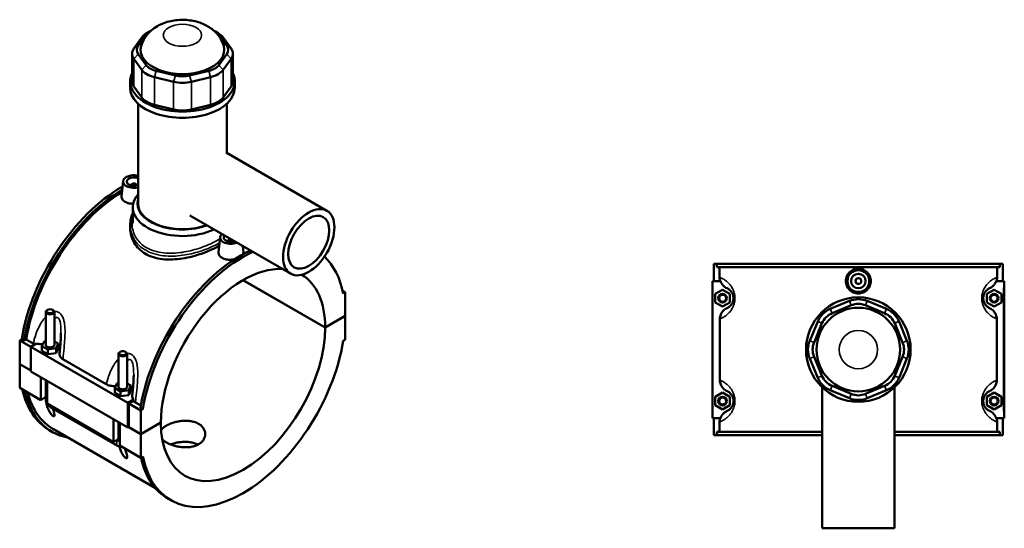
# Model space of a CAD drawing. Header units: millimetres. Extents: x -251 to 971, y -113 to 1173.
# Tile 8 of 8: x -115 to 563, y 823 to 1173. Entities that reach past the tile are written whole.
import ezdxf

# ---------------------------------------------------------------- set-up
doc = ezdxf.new("R2010")
doc.units = ezdxf.units.MM
doc.layers.add('Visible (ANSI)', color=7, linetype='Continuous', lineweight=50)
doc.layers.add('Visible Narrow (ANSI)', color=7, linetype='Continuous', lineweight=35)

msp = doc.modelspace()

# ---------------------------------------------------------------- linework, layer by layer
at = {"layer": 'Visible (ANSI)'}
for p, q in [((-31.1, 1161.08), (-36.57, 1153.46)), ((-33.62, 1155.36), (-28.15, 1162.99)), ((-25.37, 1165.39), (-27.63, 1164.08)), ((19.15, 1165.39), (21.41, 1164.08)), ((21.93, 1162.99), (27.4, 1155.36)), ((30.35, 1153.46), (24.88, 1161.08)), ((-37.79, 1149.92), (-37.79, 1130.86)), ((-36.57, 1146.39), (-31.1, 1138.76)), ((-28.15, 1142.08), (-33.62, 1149.71)), ((27.4, 1149.71), (21.93, 1142.08)), ((24.88, 1138.76), (30.35, 1146.39)), ((31.57, 1149.92), (31.57, 1130.86)), ((-22.44, 1133.76), (-9.23, 1130.6)), ((-8.01, 1134.92), (-21.22, 1138.08)), ((15, 1138.08), (1.79, 1134.92)), ((3.01, 1130.6), (16.22, 1133.76)), ((-39.11, 1126.52), (-39.11, 1130.86)), ((-31.1, 1119.69), (-36.57, 1127.32)), ((30.35, 1127.32), (24.88, 1119.69)), ((32.89, 1126.52), (32.89, 1130.86)), ((-33.71, 1046.79), (-33.71, 1115.57)), ((-9.23, 1111.54), (-22.44, 1114.7)), ((16.22, 1114.7), (3.01, 1111.54)), ((27.49, 1081.59), (27.49, 1115.57)), ((27.05, 1081.84), (96.36, 1041.82)), ((-43.97, 1062.16), (-45.07, 1051.94)), ((-38.49, 1059.45), (-38.49, 1059.25)), ((-34.49, 1059.45), (-34.49, 1059.25)), ((-37.31, 1033.3), (-37.31, 1044.18)), ((2.05, 1038.54), (71.36, 998.52)), ((-39.11, 1031.93), (-39.11, 1029.74)), ((22.78, 1023.62), (21.68, 1013.4)), ((28.27, 1020.71), (28.27, 1020.91)), ((32.27, 1020.71), (32.27, 1020.91)), ((38.4, 1017.55), (38.85, 1013.37)), ((362.77, 1005.23), (362.77, 993.43)), ((362.77, 1005.23), (364.75, 1005.23)), ((364.75, 1005.23), (559.8, 1005.23)), ((364.75, 1002.87), (364.75, 1005.23)), ((559.8, 1005.23), (559.8, 1002.87)), ((559.8, 1005.23), (561.77, 1005.23)), ((561.77, 1005.23), (561.77, 993.43)), ((559.8, 1002.87), (364.75, 1002.87)), ((366.74, 996.01), (366.74, 1002.87)), ((557.8, 996.01), (557.8, 1002.87)), ((95.18, 961.34), (38.57, 994.02)), ((38.64, 994.06), (95.18, 961.43)), ((367.36, 993.43), (361.77, 993.43)), ((361.77, 993.43), (361.77, 899.03)), ((557.19, 993.43), (562.27, 993.43)), ((562.27, 993.43), (562.77, 993.43)), ((562.77, 899.03), (562.77, 993.43)), ((107.18, 986.71), (108.97, 985.68)), ((108.97, 985.68), (107.57, 984.87)), ((108.97, 969.39), (108.97, 985.68)), ((363.77, 984.52), (368.77, 987.41)), ((363.77, 978.75), (363.77, 984.52)), ((368.77, 987.41), (373.77, 984.52)), ((373.77, 984.52), (373.77, 978.75)), ((555.77, 987.41), (550.77, 984.52)), ((550.77, 984.52), (550.77, 978.75)), ((560.77, 984.52), (555.77, 987.41)), ((560.77, 978.75), (560.77, 984.52)), ((368.77, 975.86), (363.77, 978.75)), ((373.77, 978.75), (368.77, 975.86)), ((456.15, 979.7), (442.94, 974.22)), ((444.16, 971.27), (457.37, 976.74)), ((467.17, 976.74), (480.38, 971.27)), ((481.61, 974.22), (468.4, 979.7)), ((550.77, 978.75), (555.77, 975.86)), ((555.77, 975.86), (560.77, 978.75)), ((-97.26, 972.19), (-97.26, 949.5)), ((-95.95, 973.66), (-96.38, 973.41)), ((-92.56, 973.66), (-92.13, 973.41)), ((-91.26, 972.19), (-91.26, 949.5)), ((95.18, 961.43), (108.97, 969.39)), ((108.97, 969.3), (95.18, 961.34)), ((108.9, 969.35), (108.97, 969.3)), ((108.97, 953.02), (108.97, 969.3)), ((366.96, 967.34), (366.96, 925.12)), ((434.28, 965.57), (428.81, 952.36)), ((431.77, 951.13), (437.24, 964.34)), ((487.31, 964.34), (492.78, 951.13)), ((495.74, 952.36), (490.27, 965.57)), ((557.59, 925.12), (557.59, 967.34)), ((-115.19, 952.61), (-113.79, 953.41)), ((-115.19, 952.61), (-107.55, 948.2)), ((-115.19, 936.32), (-115.19, 952.61)), ((-112.12, 952.45), (-113.79, 953.41)), ((-110.71, 953.27), (-112.12, 952.45)), ((-105.85, 950.46), (-110.71, 953.27)), ((-103.6, 950.48), (-107.55, 948.2)), ((-99.83, 948.64), (-98.34, 951.86)), ((-98.34, 951.86), (-97.26, 952.03)), ((-91.26, 951.86), (-88.68, 950.37)), ((-88.68, 950.37), (-90.17, 947.15)), ((-88.68, 947.1), (-88.68, 950.37)), ((107.57, 952.21), (108.97, 953.02)), ((-107.55, 948.2), (-40.8, 909.66)), ((-107.55, 948.2), (-107.55, 931.09)), ((-99.83, 945.38), (-99.83, 948.64)), ((-95.75, 946.28), (-99.83, 948.64)), ((-99.83, 945.38), (-95.75, 943.02)), ((-90.17, 947.15), (-95.75, 946.28)), ((-95.75, 943.02), (-95.75, 946.28)), ((-95.75, 943.02), (-90.17, 943.88)), ((-90.17, 943.88), (-90.17, 947.15)), ((-90.17, 943.88), (-88.68, 947.1)), ((-47.19, 920.6), (-47.19, 943.29)), ((-45.89, 944.76), (-46.31, 944.51)), ((-42.5, 944.76), (-42.07, 944.51)), ((-41.19, 920.6), (-41.19, 943.29)), ((-115.19, 936.32), (-107.55, 931.91)), ((-115.19, 936.24), (-115.12, 936.28)), ((-115.19, 919.95), (-115.19, 936.24)), ((-107.55, 931.83), (-115.19, 936.24)), ((-85.43, 939.66), (-55.58, 922.43)), ((428.81, 940.11), (434.28, 926.9)), ((437.24, 928.12), (431.77, 941.33)), ((492.78, 941.33), (487.31, 928.12)), ((490.27, 926.9), (495.74, 940.11)), ((-107.55, 931.09), (-40.8, 892.55)), ((-100.62, 911.54), (-100.62, 927.09)), ((-97.26, 925.15), (-97.26, 912.76)), ((-96.38, 924.64), (-96.38, 909.09)), ((-49.77, 919.74), (-48.28, 922.96)), ((-48.28, 922.96), (-47.19, 923.13)), ((-41.19, 922.95), (-38.62, 921.46)), ((-115.19, 919.95), (-100.62, 911.54)), ((-49.77, 916.47), (-49.77, 919.74)), ((-45.69, 917.38), (-49.77, 919.74)), ((-49.77, 916.47), (-45.69, 914.11)), ((-40.11, 918.24), (-45.69, 917.38)), ((-45.69, 914.11), (-45.69, 917.38)), ((-38.62, 921.46), (-40.11, 918.24)), ((-40.11, 914.98), (-40.11, 918.24)), ((-40.11, 914.98), (-38.62, 918.2)), ((-38.62, 918.2), (-38.62, 921.46)), ((363.77, 913.72), (368.77, 916.61)), ((368.77, 916.61), (373.77, 913.72)), ((437.27, 920.33), (437.27, 823.23)), ((442.94, 918.24), (456.15, 912.77)), ((457.37, 915.72), (444.16, 921.2)), ((480.38, 921.2), (467.17, 915.72)), ((468.4, 912.77), (481.61, 918.24)), ((487.27, 920.33), (487.27, 823.23)), ((555.77, 916.61), (550.77, 913.72)), ((560.77, 913.72), (555.77, 916.61)), ((-97.81, 913.16), (-100.62, 911.54)), ((-97.26, 913.48), (-97.81, 913.16)), ((-97.81, 913.16), (-97.26, 912.84)), ((-96.38, 909.09), (-50.56, 882.63)), ((-45.69, 914.11), (-40.11, 914.98)), ((-40.8, 909.66), (-36.85, 911.94)), ((-40.8, 892.55), (-40.8, 909.66)), ((-36.98, 911.05), (-40.09, 909.25)), ((-40.09, 909.25), (-31.75, 904.43)), ((-40.09, 909.25), (-40.09, 892.96)), ((-31.77, 907.69), (-35.46, 909.82)), ((363.77, 907.95), (363.77, 913.72)), ((373.77, 913.72), (373.77, 907.95)), ((550.77, 913.72), (550.77, 907.95)), ((560.77, 907.95), (560.77, 913.72)), ((-93.63, 906.49), (-47.81, 880.04)), ((-30.35, 905.24), (-32.02, 906.2)), ((-30.35, 905.24), (-31.75, 904.43)), ((-31.75, 904.43), (-31.75, 888.14)), ((368.77, 905.06), (363.77, 907.95)), ((373.77, 907.95), (368.77, 905.06)), ((550.77, 907.95), (555.77, 905.06)), ((555.77, 905.06), (560.77, 907.95)), ((-50.56, 882.63), (-50.56, 898.19)), ((-47.19, 883.86), (-47.19, 896.25)), ((-46.31, 895.74), (-46.31, 880.18)), ((-31.75, 888.14), (-17.96, 896.11)), ((-17.96, 896.02), (-31.75, 888.06)), ((-18.03, 896.06), (-17.96, 896.02)), ((361.77, 899.03), (367.36, 899.03)), ((362.77, 899.03), (362.77, 887.23)), ((366.74, 889.59), (366.74, 896.46)), ((562.27, 899.03), (557.19, 899.03)), ((557.8, 889.59), (557.8, 896.46)), ((561.77, 899.03), (561.77, 887.23)), ((562.77, 899.03), (562.27, 899.03)), ((-92.94, 889.72), (-94.61, 890.68)), ((-91.96, 891.41), (-21.67, 850.83)), ((-40.09, 892.96), (-40.8, 892.55)), ((-31.75, 888.06), (-40.16, 892.92)), ((-40.09, 892.96), (-31.75, 888.14)), ((437.27, 889.59), (364.75, 889.59)), ((364.75, 887.23), (364.75, 889.59)), ((559.8, 889.59), (487.27, 889.59)), ((559.8, 889.59), (559.8, 887.23)), ((-47.75, 884.25), (-50.56, 882.63)), ((-48.12, 884.04), (-47.65, 883.77)), ((-47.19, 884.58), (-47.75, 884.25)), ((-47.75, 884.25), (-47.19, 883.93)), ((-31.75, 888.06), (-31.75, 871.77)), ((364.75, 887.23), (362.77, 887.23)), ((364.75, 887.23), (437.27, 887.23)), ((487.27, 887.23), (559.8, 887.23)), ((561.77, 887.23), (559.8, 887.23)), ((-46.31, 880.18), (-31.75, 871.77)), ((-31.75, 871.77), (-30.35, 872.58)), ((-11.17, 842.51), (-12.84, 843.47)), ((437.27, 823.23), (487.27, 823.23))]:
    msp.add_line(p, q, dxfattribs=at)
for centre, radius in [((462.27, 993.43), 7.5), ((462.27, 993.43), 5), ((462.27, 993.43), 2), ((368.77, 981.63), 3), ((368.77, 981.63), 2.4), ((555.77, 981.63), 3), ((555.77, 981.63), 2.4), ((462.27, 946.23), 36), ((462.27, 946.23), 28.8), ((368.77, 910.83), 3), ((368.77, 910.83), 2.4), ((555.77, 910.83), 3), ((555.77, 910.83), 2.4)]:
    msp.add_circle(centre, radius, dxfattribs=at)
for centre, radius, start, end in [((462.27, 964.91), 16, 67.5, 112.5), ((462.27, 964.91), 12.8, 67.5, 112.5), ((449.06, 959.44), 16, 112.5, 157.5), ((449.06, 959.44), 12.8, 112.5, 157.5), ((475.48, 959.44), 12.8, 22.5, 67.5), ((475.48, 959.44), 16, 22.5, 67.5), ((443.59, 946.23), 16, 157.5, 202.5), ((443.59, 946.23), 12.8, 157.5, 202.5), ((480.95, 946.23), 12.8, 337.5, 22.5), ((480.95, 946.23), 16, 337.5, 22.5), ((449.06, 933.02), 16, 202.5, 247.5), ((449.06, 933.02), 12.8, 202.5, 247.5), ((475.48, 933.02), 12.8, 292.5, 337.5), ((475.48, 933.02), 16, 292.5, 337.5), ((462.27, 927.55), 12.8, 247.5, 292.5), ((462.27, 927.55), 16, 247.5, 292.5)]:
    msp.add_arc(centre, radius, start, end, dxfattribs=at)
for centre, major_axis, start_param, end_param in [((-16.32, 1157.55), (-16, 0), 5.497787, 5.890486), ((-16.32, 1160.16), (12.8, 0), 2.300998, 2.748894), ((10.1, 1160.16), (12.8, 0), 0.392699, 0.840595), ((10.1, 1157.55), (16, 0), 0.392699, 0.785398), ((-21.79, 1149.92), (-16, 0), 5.890486, 6.675884), ((-21.79, 1152.53), (-12.8, 0), 5.890486, 6.675884), ((-3.11, 1152.53), (-28.8, 0), 6.118681, 9.589283), ((15.57, 1152.53), (12.8, 0), 5.890486, 6.675884), ((15.57, 1149.92), (16, 0), 5.890486, 6.675884), ((-16.32, 1144.91), (-12.8, 0), 0.392699, 1.178097), ((10.1, 1144.91), (-12.8, 0), 1.963495, 2.748894), ((-3.11, 1130.86), (-36, 0), 6.011728, 9.696235), ((-16.32, 1142.3), (-16, 0), 0.392699, 1.178097), ((-3.11, 1141.75), (-12.8, 0), 1.178097, 1.963495), ((10.1, 1142.3), (16, 0), 5.105088, 5.890486), ((-3.11, 1126.52), (-36, 0), 0, 3.141593), ((-21.79, 1130.86), (-16, 0), 0, 0.392699), ((-3.11, 1139.14), (16, 0), 4.31969, 5.105088), ((15.57, 1130.86), (16, 0), 5.890486, 6.283185), ((-16.32, 1123.23), (-16, 0), 0.392699, 1.178097), ((10.1, 1123.23), (-16, 0), 1.963495, 2.748894), ((-3.11, 1120.07), (-16, 0), 1.178097, 1.963495), ((-36.49, 1061.9), (-7.5, 0), 4.333317, 8.233054), ((-36.49, 1061.9), (-5, 0), 4.12392, 8.44245), ((-44.83, 976.9), (-49.78, -86.21), 3.920469, 5.295511), ((-36.49, 1059.45), (-2, 0), 2.963882, 6.460896), ((-43.16, 975.93), (49.78, 86.21), 0.805742, 2.153918), ((-43.16, 975.93), (-48.8, -84.52), 3.950393, 5.291407), ((-3.11, 1044.18), (-34.2, 0), 5.820231, 8.54405), ((-3.11, 1046.79), (-31, 0), 6.122368, 8.429608), ((-3.11, 1046.79), (-30.6, 0), 0, 2.143639), ((30.27, 1023.36), (-7.5, 0), 5.679497, 8.45767), ((30.27, 1023.36), (-5, 0), 5.772289, 8.364878), ((30.27, 1020.91), (-2, 0), 4.532293, 6.460896), ((30.27, 1020.91), (2, 0), 6.105475, 6.463282), ((36.94, 929.69), (49.78, 86.21), 0.689301, 2.153918), ((38.61, 928.72), (-49.78, -86.21), 3.830893, 5.295511), ((38.61, 928.72), (49.78, 86.21), 5.700064, 6.14734), ((38.61, 928.72), (40, 69.28), 0.282749, 2.355569), ((38.61, 928.72), (40, 69.28), 5.498412, 6.272264), ((-94.26, 972.19), (3, 0), 2.356194, 7.068583), ((38.61, 928.72), (-40, -69.28), 5.498412, 8.638755), ((-94.26, 949.5), (-3, 0), 0, 3.141593), ((38.61, 928.72), (-49.78, -86.21), 5.700064, 8.437103), ((-94.26, 946.24), (7.5, 0), 0.392349, 0.732403), ((-44.19, 943.29), (3, 0), 2.356194, 7.068583), ((-44.83, 976.9), (-49.78, -86.21), 5.726091, 6.283185), ((-43.16, 975.93), (-49.78, -86.21), 5.726091, 6.48154), ((-43.16, 975.93), (-48.8, -84.52), 5.759078, 6.283185), ((-44.19, 920.6), (-3, 0), 0, 3.141593), ((-44.19, 917.33), (7.5, 0), 0.392349, 0.732403), ((36.94, 929.69), (-49.78, -86.21), 5.724326, 6.283185)]:
    msp.add_ellipse(centre, major_axis=major_axis, ratio=0.57735, start_param=start_param, end_param=end_param, dxfattribs=at)
for centre, major_axis in [((83.86, 1020.17), (12.5, 21.65)), ((83.86, 1020.17), (10, 17.32)), ((-94.26, 972.68), (-2.4, 0)), ((-44.19, 943.78), (-2.4, 0))]:
    msp.add_ellipse(centre, major_axis=major_axis, ratio=0.57735, dxfattribs=at)
for points, knots in [([(25.3, 1155.26), (24.66, 1157.49), (23.67, 1159.5), (21.14, 1163.29), (19.52, 1164.97), (15.65, 1168.15), (13.33, 1169.46), (8.03, 1171.71), (5, 1172.48), (-1.22, 1173.3), (-4.43, 1173.33), (-10.8, 1172.58), (-13.96, 1171.81), (-20.03, 1169.27), (-22.98, 1167.54), (-27.63, 1162.99), (-29.45, 1160.56), (-31.02, 1156.82), (-31.29, 1156.05), (-31.52, 1155.26)], [5.662292, 5.662292, 5.662292, 5.662292, 5.86601, 5.86601, 6.110581, 6.110581, 6.433532, 6.433532, 6.842505, 6.842505, 7.269625, 7.269625, 7.69658, 7.69658, 8.106587, 8.106587, 8.402037, 8.402037, 8.474875, 8.474875, 8.474875, 8.474875]), ([(-37.04, 1046.64), (-37.96, 1046.64), (-38.9, 1046.73), (-40.85, 1047.13), (-41.82, 1047.5), (-43.34, 1048.38), (-44.01, 1048.96), (-44.88, 1050.24), (-45.09, 1050.95), (-45.09, 1051.72), (-45.08, 1051.83), (-45.07, 1051.94)], [1.999483, 1.999483, 1.999483, 1.999483, 2.269187, 2.269187, 2.593522, 2.593522, 2.917856, 2.917856, 3.242191, 3.242191, 3.295584, 3.295584, 3.295584, 3.295584]), ([(-39.11, 1031.93), (-39.11, 1033.34), (-38.96, 1034.74), (-38.35, 1037.49), (-37.9, 1038.83), (-37.31, 1040.12), (-37.31, 1040.12), (-37.31, 1040.12)], [24.643771, 24.643771, 24.643771, 24.643771, 25.192059, 25.192059, 25.735146, 25.735146, 25.735155, 25.735155, 25.735155, 25.735155]), ([(22.14, 1017.69), (20.58, 1016.79), (18.83, 1015.9), (14.96, 1014.13), (12.82, 1013.27), (8.39, 1011.69), (6.08, 1010.98), (1.45, 1009.79), (-0.87, 1009.31), (-5.35, 1008.61), (-7.68, 1008.37), (-12.3, 1008.2), (-14.61, 1008.27), (-19.04, 1008.78), (-21.18, 1009.22), (-25.13, 1010.45), (-26.95, 1011.25), (-30.18, 1013.12), (-31.69, 1014.24), (-34.34, 1016.82), (-35.48, 1018.27), (-37.31, 1021.37), (-38, 1023.03), (-38.9, 1026.39), (-39.11, 1028.1), (-39.11, 1029.74)], [5.509434, 5.509434, 5.509434, 5.509434, 6.165677, 6.165677, 6.850534, 6.850534, 7.535392, 7.535392, 8.22025, 8.22025, 8.905597, 8.905597, 9.590944, 9.590944, 10.276291, 10.276291, 10.961637, 10.961637, 11.646984, 11.646984, 12.332331, 12.332331, 13.017678, 13.017678, 13.703025, 13.703025, 13.703025, 13.703025]), ([(32.76, 1008.42), (31.93, 1008.25), (31.08, 1008.14), (29.18, 1008.07), (28.03, 1008.15), (25.9, 1008.6), (24.94, 1008.96), (24.17, 1009.4), (23.41, 1009.84), (22.75, 1010.42), (21.87, 1011.7), (21.66, 1012.41), (21.66, 1013.18), (21.67, 1013.29), (21.68, 1013.4)], [4.292914, 4.292914, 4.292914, 4.292914, 4.538374, 4.538374, 4.862709, 4.862709, 5.187044, 5.187044, 5.187044, 5.511378, 5.511378, 5.835713, 5.835713, 5.889106, 5.889106, 5.889106, 5.889106]), ([(38.85, 1013.37), (38.86, 1013.27), (38.87, 1013.17), (38.86, 1012.7), (38.77, 1012.29), (38.58, 1011.9)], [3.1900692, 3.1900692, 3.1900692, 3.1900692, 3.242191, 3.242191, 3.4562605, 3.4562605, 3.4562605, 3.4562605]), ([(470.89, 993.43), (470.89, 992.35), (470.67, 991.2), (469.79, 989.08), (469.13, 988.12), (467.59, 986.59), (466.63, 985.94), (464.51, 985.06), (463.35, 984.85), (461.19, 984.85), (460.04, 985.06), (457.92, 985.94), (456.95, 986.59), (455.42, 988.12), (454.76, 989.08), (453.87, 991.2), (453.66, 992.35), (453.66, 994.51), (453.87, 995.67), (454.76, 997.78), (455.42, 998.75), (456.95, 1000.27), (457.92, 1000.93), (460.04, 1001.8), (461.19, 1002.02), (463.35, 1002.02), (464.51, 1001.8), (466.63, 1000.93), (467.59, 1000.27), (469.13, 998.75), (469.79, 997.78), (470.67, 995.67), (470.89, 994.51), (470.89, 993.43)], [0, 0, 0, 0, 0.324335, 0.324335, 0.648669, 0.648669, 0.972715, 0.972715, 1.296761, 1.296761, 1.620807, 1.620807, 1.944853, 1.944853, 2.269187, 2.269187, 2.593522, 2.593522, 2.917856, 2.917856, 3.242191, 3.242191, 3.566237, 3.566237, 3.890283, 3.890283, 4.214329, 4.214329, 4.538374, 4.538374, 4.862709, 4.862709, 5.187044, 5.187044, 5.187044, 5.187044]), ([(367.36, 993.43), (367.52, 992.96), (367.72, 992.49), (368.29, 991.46), (368.69, 990.92), (369.91, 989.59), (370.84, 988.93), (371.87, 988.46)], [-0.6918419, -0.6918419, -0.6918419, -0.6918419, -0.5409379, -0.5409379, -0.3386348, -0.3386348, 0, 0, 0, 0]), ([(552.68, 988.46), (553.33, 988.76), (553.94, 989.13), (555.06, 990.04), (555.57, 990.56), (556.51, 991.84), (556.91, 992.61), (557.19, 993.43)], [-0.7435075, -0.7435075, -0.7435075, -0.7435075, -0.5291105, -0.5291105, -0.3123219, -0.3123219, -0.0522051, -0.0522051, -0.0522051, -0.0522051]), ([(371.87, 988.46), (371.88, 988.46), (371.9, 988.45), (372.18, 988.32), (372.5, 988.15), (373.12, 987.75), (373.41, 987.54), (373.98, 987.04), (374.25, 986.77), (374.74, 986.18), (374.96, 985.89), (375.3, 985.33), (375.43, 985.1), (375.7, 984.53), (375.83, 984.2), (376.02, 983.6), (376.08, 983.33), (376.19, 982.79), (376.23, 982.51), (376.27, 982.03), (376.27, 981.83), (376.27, 981.63), (376.27, 981.43), (376.27, 981.24), (376.23, 980.75), (376.19, 980.47), (376.08, 979.93), (376.02, 979.67), (375.83, 979.06), (375.7, 978.73), (375.43, 978.17), (375.3, 977.93), (374.96, 977.37), (374.74, 977.08), (374.25, 976.5), (373.98, 976.23), (373.41, 975.73), (373.12, 975.51), (372.5, 975.11), (372.18, 974.95), (371.9, 974.81), (371.88, 974.81), (371.87, 974.8)], [0.919571, 0.919571, 0.919571, 0.919571, 0.958694, 0.958694, 1.670668, 1.670668, 2.213684, 2.213684, 2.673377, 2.673377, 3.031843, 3.031843, 3.263194, 3.263194, 3.529941, 3.529941, 3.711892, 3.711892, 3.892173, 3.892173, 4.014857, 4.014857, 4.014857, 4.13754, 4.13754, 4.317822, 4.317822, 4.499773, 4.499773, 4.76652, 4.76652, 4.99787, 4.99787, 5.356337, 5.356337, 5.816029, 5.816029, 6.359046, 6.359046, 7.07102, 7.07102, 7.110142, 7.110142, 7.110142, 7.110142]), ([(552.68, 974.8), (552.66, 974.81), (552.65, 974.81), (552.36, 974.95), (552.05, 975.11), (551.42, 975.51), (551.13, 975.73), (550.56, 976.23), (550.29, 976.5), (549.8, 977.08), (549.59, 977.37), (549.25, 977.93), (549.11, 978.17), (548.85, 978.73), (548.72, 979.06), (548.53, 979.67), (548.46, 979.93), (548.36, 980.47), (548.32, 980.75), (548.28, 981.24), (548.27, 981.43), (548.27, 981.63), (548.27, 981.83), (548.28, 982.03), (548.32, 982.51), (548.36, 982.79), (548.46, 983.33), (548.53, 983.6), (548.72, 984.2), (548.85, 984.53), (549.11, 985.1), (549.25, 985.33), (549.59, 985.89), (549.8, 986.18), (550.29, 986.77), (550.56, 987.04), (551.13, 987.54), (551.42, 987.75), (552.05, 988.15), (552.36, 988.32), (552.65, 988.45), (552.66, 988.46), (552.68, 988.46)], [0.91957, 0.91957, 0.91957, 0.91957, 0.958693, 0.958693, 1.670668, 1.670668, 2.213684, 2.213684, 2.673377, 2.673377, 3.031843, 3.031843, 3.263193, 3.263193, 3.52994, 3.52994, 3.711891, 3.711891, 3.892172, 3.892172, 4.014856, 4.014856, 4.014856, 4.13754, 4.13754, 4.317821, 4.317821, 4.499772, 4.499772, 4.766518, 4.766518, 4.997869, 4.997869, 5.356335, 5.356335, 5.816028, 5.816028, 6.359044, 6.359044, 7.071018, 7.071018, 7.110141, 7.110141, 7.110141, 7.110141]), ([(371.87, 974.8), (370.89, 974.36), (369.99, 973.73), (368.52, 972.19), (367.94, 971.3), (367.16, 969.38), (366.96, 968.37), (366.96, 967.34)], [-0.9459282, -0.9459282, -0.9459282, -0.9459282, -0.6227514, -0.6227514, -0.3074983, -0.3074983, 0, 0, 0, 0]), ([(557.59, 967.34), (557.59, 968.36), (557.39, 969.36), (556.64, 971.24), (556.09, 972.1), (554.63, 973.67), (553.71, 974.33), (552.68, 974.8)], [-0.9470392, -0.9470392, -0.9470392, -0.9470392, -0.6421729, -0.6421729, -0.3386348, -0.3386348, 0, 0, 0, 0]), ([(-86.76, 957.56), (-86.76, 956.66), (-86.78, 955.74), (-86.86, 953.86), (-86.92, 952.91), (-87.06, 951), (-87.13, 950.04), (-87.31, 948.1), (-87.4, 947.13), (-87.58, 945.19), (-87.68, 944.22), (-87.77, 943.25)], [5.611075, 5.611075, 5.611075, 5.611075, 5.923907, 5.923907, 6.236739, 6.236739, 6.549571, 6.549571, 6.862403, 6.862403, 7.175235, 7.175235, 7.175235, 7.175235]), ([(-103.6, 950.48), (-103.15, 950.35), (-102.68, 950.24), (-101.55, 950.05), (-100.88, 949.99), (-99.87, 949.97), (-99.54, 949.98), (-99.21, 949.99)], [-0.6918419, -0.6918419, -0.6918419, -0.6918419, -0.5409379, -0.5409379, -0.3386348, -0.3386348, -0.2380932, -0.2380932, -0.2380932, -0.2380932]), ([(-87.77, 943.25), (-87.78, 943.13), (-87.79, 943.01), (-87.76, 942.28), (-87.54, 941.68), (-86.73, 940.58), (-86.16, 940.08), (-85.43, 939.66)], [-0.6862685, -0.6862685, -0.6862685, -0.6862685, -0.6227514, -0.6227514, -0.3074983, -0.3074983, 0, 0, 0, 0]), ([(-55.58, 922.43), (-54.86, 922.01), (-54.02, 921.68), (-52.15, 921.22), (-51.16, 921.1), (-49.81, 921.07), (-49.48, 921.07), (-49.14, 921.09)], [-0.9470392, -0.9470392, -0.9470392, -0.9470392, -0.6421729, -0.6421729, -0.3386348, -0.3386348, -0.2380932, -0.2380932, -0.2380932, -0.2380932]), ([(-36.69, 928.65), (-36.69, 927.76), (-36.72, 926.83), (-36.8, 924.96), (-36.86, 924.01), (-36.99, 922.1), (-37.07, 921.13), (-37.24, 919.2), (-37.33, 918.23), (-37.52, 916.29), (-37.61, 915.32), (-37.71, 914.35)], [5.611075, 5.611075, 5.611075, 5.611075, 5.923907, 5.923907, 6.236739, 6.236739, 6.549571, 6.549571, 6.862403, 6.862403, 7.175235, 7.175235, 7.175235, 7.175235]), ([(366.96, 925.12), (366.96, 924.11), (367.16, 923.1), (367.91, 921.22), (368.46, 920.36), (369.91, 918.79), (370.84, 918.13), (371.87, 917.66)], [-0.9470392, -0.9470392, -0.9470392, -0.9470392, -0.6421729, -0.6421729, -0.3386348, -0.3386348, 0, 0, 0, 0]), ([(552.68, 917.66), (553.66, 918.11), (554.55, 918.74), (556.03, 920.27), (556.61, 921.16), (557.39, 923.09), (557.59, 924.1), (557.59, 925.12)], [-0.9459282, -0.9459282, -0.9459282, -0.9459282, -0.6227514, -0.6227514, -0.3074983, -0.3074983, 0, 0, 0, 0]), ([(371.87, 917.66), (371.88, 917.66), (371.9, 917.65), (372.18, 917.52), (372.5, 917.35), (373.12, 916.95), (373.41, 916.74), (373.98, 916.24), (374.25, 915.97), (374.74, 915.38), (374.96, 915.09), (375.3, 914.53), (375.43, 914.3), (375.7, 913.73), (375.83, 913.4), (376.02, 912.8), (376.08, 912.53), (376.19, 911.99), (376.23, 911.71), (376.27, 911.23), (376.27, 911.03), (376.27, 910.83), (376.27, 910.63), (376.27, 910.44), (376.23, 909.95), (376.19, 909.67), (376.08, 909.13), (376.02, 908.87), (375.83, 908.26), (375.7, 907.93), (375.43, 907.37), (375.3, 907.13), (374.96, 906.57), (374.74, 906.28), (374.25, 905.7), (373.98, 905.43), (373.41, 904.93), (373.12, 904.71), (372.5, 904.31), (372.18, 904.15), (371.9, 904.01), (371.88, 904.01), (371.87, 904)], [0.919571, 0.919571, 0.919571, 0.919571, 0.958694, 0.958694, 1.670668, 1.670668, 2.213685, 2.213685, 2.673377, 2.673377, 3.031843, 3.031843, 3.263194, 3.263194, 3.529941, 3.529941, 3.711892, 3.711892, 3.892173, 3.892173, 4.014857, 4.014857, 4.014857, 4.13754, 4.13754, 4.317822, 4.317822, 4.499773, 4.499773, 4.766519, 4.766519, 4.99787, 4.99787, 5.356336, 5.356336, 5.816029, 5.816029, 6.359045, 6.359045, 7.07102, 7.07102, 7.110142, 7.110142, 7.110142, 7.110142]), ([(552.68, 904), (552.66, 904.01), (552.65, 904.01), (552.36, 904.15), (552.05, 904.31), (551.42, 904.71), (551.13, 904.93), (550.56, 905.43), (550.29, 905.7), (549.8, 906.28), (549.59, 906.57), (549.25, 907.13), (549.11, 907.37), (548.85, 907.93), (548.72, 908.26), (548.53, 908.87), (548.46, 909.13), (548.36, 909.67), (548.32, 909.95), (548.28, 910.44), (548.27, 910.63), (548.27, 910.83), (548.27, 911.03), (548.28, 911.23), (548.32, 911.71), (548.36, 911.99), (548.46, 912.53), (548.53, 912.8), (548.72, 913.4), (548.85, 913.73), (549.11, 914.3), (549.25, 914.53), (549.59, 915.09), (549.8, 915.38), (550.29, 915.97), (550.56, 916.24), (551.13, 916.74), (551.42, 916.95), (552.05, 917.35), (552.36, 917.52), (552.65, 917.65), (552.66, 917.66), (552.68, 917.66)], [0.919184, 0.919184, 0.919184, 0.919184, 0.958312, 0.958312, 1.670286, 1.670286, 2.213301, 2.213301, 2.672993, 2.672993, 3.031458, 3.031458, 3.262808, 3.262808, 3.529554, 3.529554, 3.711505, 3.711505, 3.891786, 3.891786, 4.01447, 4.01447, 4.01447, 4.137153, 4.137153, 4.317434, 4.317434, 4.499385, 4.499385, 4.766132, 4.766132, 4.997481, 4.997481, 5.355946, 5.355946, 5.815638, 5.815638, 6.358653, 6.358653, 7.070628, 7.070628, 7.109755, 7.109755, 7.109755, 7.109755]), ([(-97.26, 912.76), (-97.26, 912.23), (-97.19, 911.73), (-96.95, 910.75), (-96.78, 910.28), (-96.51, 909.7), (-96.45, 909.56), (-96.38, 909.43)], [1.5707963, 1.5707963, 1.5707963, 1.5707963, 1.8849556, 1.8849556, 2.1991149, 2.1991149, 2.2930913, 2.2930913, 2.2930913, 2.2930913]), ([(-92.37, 905.76), (-92.29, 905.5), (-92.21, 905.25), (-91.88, 904.18), (-91.63, 903.31), (-91.37, 902.15), (-91.31, 901.78), (-91.24, 901.14), (-91.24, 900.85), (-91.37, 900.48), (-91.47, 900.33), (-91.72, 900.32), (-91.79, 900.33), (-91.95, 900.38), (-92.04, 900.43), (-92.23, 900.53), (-92.33, 900.6), (-92.54, 900.77), (-92.65, 900.86), (-93.07, 901.26), (-93.41, 901.66), (-94.02, 902.45), (-94.32, 902.91), (-94.87, 903.84), (-95.12, 904.31), (-95.78, 905.71), (-96.12, 906.63), (-96.74, 908.64), (-97, 909.91), (-97.18, 911.5), (-97.21, 911.85), (-97.23, 912.2)], [1.251117, 1.251117, 1.251117, 1.251117, 1.359554, 1.359554, 1.734678, 1.734678, 1.92224, 1.92224, 2.109803, 2.109803, 2.246381, 2.246381, 2.28528, 2.28528, 2.324179, 2.324179, 2.363078, 2.363078, 2.401977, 2.401977, 2.538555, 2.538555, 2.726117, 2.726117, 2.91368, 2.91368, 3.288804, 3.288804, 3.819435, 3.819435, 3.969845, 3.969845, 3.969845, 3.969845]), ([(-96.08, 908.92), (-96, 908.79), (-95.92, 908.67), (-95.55, 908.14), (-95.22, 907.76), (-94.5, 907.07), (-94.09, 906.75), (-93.63, 906.49)], [2.4192976, 2.4192976, 2.4192976, 2.4192976, 2.5132741, 2.5132741, 2.8274334, 2.8274334, 3.1415927, 3.1415927, 3.1415927, 3.1415927]), ([(-37.71, 914.35), (-37.74, 914.02), (-37.71, 913.69), (-37.5, 912.87), (-37.24, 912.39), (-36.85, 911.94)], [-0.4842118, -0.4842118, -0.4842118, -0.4842118, -0.3123219, -0.3123219, -0.0522051, -0.0522051, -0.0522051, -0.0522051]), ([(371.87, 904), (371.22, 903.71), (370.6, 903.33), (369.48, 902.43), (368.98, 901.91), (368.03, 900.63), (367.63, 899.85), (367.36, 899.03)], [-0.7435075, -0.7435075, -0.7435075, -0.7435075, -0.5291105, -0.5291105, -0.3123219, -0.3123219, -0.0522051, -0.0522051, -0.0522051, -0.0522051]), ([(557.19, 899.03), (557.03, 899.51), (556.83, 899.97), (556.26, 901), (555.86, 901.55), (554.63, 902.87), (553.71, 903.53), (552.68, 904)], [-0.6918419, -0.6918419, -0.6918419, -0.6918419, -0.5409379, -0.5409379, -0.3386348, -0.3386348, 0, 0, 0, 0]), ([(-17.78, 890.91), (-17.72, 890.98), (-17.66, 891.06), (-17.2, 891.63), (-16.7, 892.12), (-15.55, 893.05), (-14.9, 893.49), (-13.5, 894.3), (-12.71, 894.69), (-11, 895.42), (-10.07, 895.75), (-8.14, 896.33), (-7.13, 896.58), (-5.11, 896.96), (-4.09, 897.1), (-2.13, 897.25), (-1.11, 897.28), (0.91, 897.21), (1.92, 897.11), (3.85, 896.77), (4.78, 896.53), (6.49, 895.93), (7.28, 895.56), (7.98, 895.16)], [6.470135, 6.470135, 6.470135, 6.470135, 6.515281, 6.515281, 6.811422, 6.811422, 7.107563, 7.107563, 7.403703, 7.403703, 7.699844, 7.699844, 7.995985, 7.995985, 8.292126, 8.292126, 8.588282, 8.588282, 8.884438, 8.884438, 9.180594, 9.180594, 9.47675, 9.47675, 9.47675, 9.47675]), ([(7.98, 895.16), (8.68, 894.76), (9.33, 894.29), (10.48, 893.23), (10.98, 892.65), (11.78, 891.41), (12.08, 890.76), (12.48, 889.44), (12.57, 888.77), (12.57, 887.48), (12.48, 886.81), (12.08, 885.49), (11.78, 884.83), (10.98, 883.6), (10.48, 883.02), (9.33, 881.96), (8.68, 881.49), (7.28, 880.69), (6.49, 880.32), (4.78, 879.72), (3.85, 879.48), (1.92, 879.14), (0.91, 879.04), (-1.11, 878.96), (-2.13, 878.99), (-4.09, 879.15), (-5.11, 879.29), (-7.13, 879.67), (-8.14, 879.91), (-10.07, 880.5), (-11, 880.83), (-12.71, 881.56), (-13.5, 881.95), (-14.9, 882.76), (-15.55, 883.2), (-16.42, 883.9), (-16.7, 884.15), (-16.96, 884.4)], [0, 0, 0, 0, 0.296156, 0.296156, 0.592312, 0.592312, 0.888468, 0.888468, 1.184624, 1.184624, 1.480765, 1.480765, 1.776906, 1.776906, 2.073047, 2.073047, 2.369188, 2.369188, 2.665328, 2.665328, 2.961469, 2.961469, 3.25761, 3.25761, 3.553751, 3.553751, 3.849907, 3.849907, 4.146063, 4.146063, 4.442219, 4.442219, 4.738375, 4.738375, 5.034531, 5.034531, 5.188195, 5.188195, 5.188195, 5.188195]), ([(-47.65, 883.77), (-47.58, 883.73), (-47.51, 883.7), (-47.39, 883.68), (-47.33, 883.68), (-47.26, 883.72), (-47.23, 883.75), (-47.2, 883.81), (-47.2, 883.84), (-47.19, 883.87)], [0, 0, 0, 0, 0.0301742, 0.0301742, 0.061514, 0.061514, 0.0866927, 0.0866927, 0.1036965, 0.1036965, 0.1036965, 0.1036965]), ([(7.49, 880.82), (6.92, 881.12), (6.3, 881.39), (4.78, 881.94), (3.85, 882.19), (1.92, 882.55), (0.91, 882.67), (-1.11, 882.77), (-2.13, 882.75), (-4.09, 882.63), (-5.11, 882.5), (-7.13, 882.15), (-8.14, 881.92), (-9.83, 881.43), (-10.54, 881.19), (-11.21, 880.93)], [0.066717, 0.066717, 0.066717, 0.066717, 0.295877, 0.295877, 0.591755, 0.591755, 0.887632, 0.887632, 1.183509, 1.183509, 1.47938, 1.47938, 1.77525, 1.77525, 1.998071, 1.998071, 1.998071, 1.998071]), ([(-47.81, 880.04), (-47.36, 879.77), (-46.84, 879.55), (-45.84, 879.35), (-45.38, 879.32), (-44.9, 879.37)], [3.1415927, 3.1415927, 3.1415927, 3.1415927, 3.4557519, 3.4557519, 3.6781723, 3.6781723, 3.6781723, 3.6781723]), ([(-42.7, 878.1), (-42.47, 877.39), (-42.26, 876.72), (-41.86, 875.4), (-41.64, 874.66), (-41.31, 873.3), (-41.19, 872.67), (-41.19, 871.86), (-41.25, 871.52), (-41.56, 871.42), (-41.64, 871.42), (-41.83, 871.46), (-41.95, 871.5), (-42.16, 871.63), (-42.27, 871.7), (-42.48, 871.86), (-42.58, 871.96), (-43.01, 872.36), (-43.35, 872.76), (-43.96, 873.55), (-44.26, 874.01), (-44.81, 874.94), (-45.06, 875.41), (-45.72, 876.81), (-46.06, 877.73), (-46.41, 878.87), (-46.5, 879.19), (-46.58, 879.51)], [1.080823, 1.080823, 1.080823, 1.080823, 1.355999, 1.355999, 1.673488, 1.673488, 1.990978, 1.990978, 2.212136, 2.212136, 2.263704, 2.263704, 2.315272, 2.315272, 2.354171, 2.354171, 2.393071, 2.393071, 2.529649, 2.529649, 2.717211, 2.717211, 2.904773, 2.904773, 3.279897, 3.279897, 3.420885, 3.420885, 3.420885, 3.420885])]:
    msp.add_open_spline(points, degree=3, knots=knots, dxfattribs=at)
for points in [[(367.17, 993.43), (366.89, 994.26), (366.74, 995.13), (366.74, 996.01)], [(557.8, 996.01), (557.8, 995.13), (557.66, 994.26), (557.37, 993.43)], [(-104.63, 949.88), (-105.07, 950.05), (-105.48, 950.25), (-105.85, 950.46)], [(-36.85, 911.94), (-36.89, 911.64), (-36.94, 911.35), (-36.98, 911.05)], [(-35.46, 909.82), (-36.08, 910.18), (-36.6, 910.59), (-36.98, 911.05)], [(366.74, 896.46), (366.74, 897.34), (366.89, 898.2), (367.17, 899.03)], [(557.37, 899.03), (557.66, 898.2), (557.8, 897.34), (557.8, 896.46)]]:
    msp.add_open_spline(points, degree=3, dxfattribs=at)
at = {"layer": 'Visible Narrow (ANSI)'}
for p, q in [((-28.15, 1162.99), (-31.1, 1161.08)), ((21.93, 1162.99), (24.88, 1161.08)), ((-36.57, 1153.46), (-33.62, 1155.36)), ((27.4, 1155.36), (30.35, 1153.46)), ((-33.62, 1149.71), (-36.57, 1146.39)), ((-36.57, 1127.32), (-36.57, 1146.39)), ((27.4, 1149.71), (30.35, 1146.39)), ((30.35, 1146.39), (30.35, 1127.32)), ((-28.15, 1142.08), (-31.1, 1138.76)), ((21.93, 1142.08), (24.88, 1138.76)), ((-31.1, 1138.76), (-31.1, 1119.69)), ((-21.22, 1138.08), (-22.44, 1133.76)), ((-22.44, 1114.7), (-22.44, 1133.76)), ((-8.01, 1134.92), (-9.23, 1130.6)), ((1.79, 1134.92), (3.01, 1130.6)), ((15, 1138.08), (16.22, 1133.76)), ((16.22, 1133.76), (16.22, 1114.7)), ((24.88, 1119.69), (24.88, 1138.76)), ((-9.23, 1130.6), (-9.23, 1111.54)), ((3.01, 1111.54), (3.01, 1130.6)), ((562.27, 988.71), (562.27, 903.75)), ((457.31, 976.89), (456.21, 979.55)), ((467.23, 976.89), (468.33, 979.55)), ((443, 974.08), (444.1, 971.42)), ((480.44, 971.42), (481.54, 974.08)), ((437.09, 964.4), (434.43, 965.5)), ((487.46, 964.4), (490.12, 965.5)), ((431.62, 951.19), (428.96, 952.29)), ((492.93, 951.19), (495.59, 952.29)), ((431.62, 941.27), (428.96, 940.17)), ((492.93, 941.27), (495.59, 940.17)), ((437.09, 928.06), (434.43, 926.96)), ((487.46, 928.06), (490.12, 926.96)), ((444.1, 921.05), (443, 918.39)), ((457.31, 915.58), (456.21, 912.92)), ((467.23, 915.58), (468.33, 912.92)), ((480.44, 921.05), (481.54, 918.39))]:
    msp.add_line(p, q, dxfattribs=at)
msp.add_circle((462.27, 946.23), 13.21, dxfattribs=at)
msp.add_ellipse((-3.11, 1162.65), major_axis=(-13.21, 0), ratio=0.57735, dxfattribs=at)
for centre, major_axis, start_param, end_param in [((-94.26, 912.76), (-3, 0), 0, 0.785398), ((-92.13, 909.09), (-1.5, -2.6), 5.497787, 6.283185), ((-46.31, 882.63), (-1.5, -2.6), 4.60711, 6.283185), ((-44.19, 883.86), (-3, 0), 0, 0.785398)]:
    msp.add_ellipse(centre, major_axis=major_axis, ratio=0.57735, start_param=start_param, end_param=end_param, dxfattribs=at)
for points, knots in [([(-39.11, 1031.93), (-39.11, 1028.89), (-38.35, 1025.84), (-35.45, 1020.41), (-33.35, 1018.01), (-27.24, 1013.57), (-22.84, 1011.87), (-13.72, 1010.42), (-9.13, 1010.43), (-0.53, 1011.43), (3.46, 1012.28), (11.33, 1014.58), (15.19, 1016.07), (19.92, 1018.35), (21.18, 1019.01), (22.36, 1019.69)], [-24.643771, -24.643771, -24.643771, -24.643771, -23.399959, -23.399959, -22.208095, -22.208095, -20.657291, -20.657291, -19.302437, -19.302437, -18.139467, -18.139467, -16.906723, -16.906723, -16.427177, -16.427177, -16.427177, -16.427177]), ([(22.66, 1022.51), (21.12, 1021.55), (19.42, 1020.62), (14.28, 1018.11), (10.55, 1016.65), (2.95, 1014.34), (-0.91, 1013.48), (-9.18, 1012.42), (-13.6, 1012.36), (-22.35, 1013.67), (-26.56, 1015.26), (-32.39, 1019.53), (-34.38, 1021.85), (-37.37, 1027.58), (-38.04, 1031.12), (-37.63, 1035.38), (-37.49, 1036.18), (-37.31, 1036.97)], [16.220045, 16.220045, 16.220045, 16.220045, 16.906723, 16.906723, 18.139467, 18.139467, 19.302437, 19.302437, 20.657291, 20.657291, 22.208095, 22.208095, 23.399959, 23.399959, 24.860585, 24.860585, 25.198636, 25.198636, 25.198636, 25.198636]), ([(366.96, 967.34), (367.13, 967.41), (367.31, 967.48), (368.1, 967.81), (368.82, 968.15), (370.22, 968.99), (370.87, 969.43), (372.15, 970.46), (372.76, 971.02), (373.86, 972.22), (374.35, 972.83), (375.12, 973.98), (375.41, 974.47), (376.01, 975.63), (376.31, 976.32), (376.73, 977.57), (376.88, 978.11), (377.12, 979.24), (377.21, 979.82), (377.29, 980.81), (377.31, 981.22), (377.31, 981.63), (377.31, 982.04), (377.29, 982.45), (377.21, 983.45), (377.12, 984.03), (376.88, 985.15), (376.73, 985.69), (376.31, 986.95), (376.01, 987.63), (375.41, 988.79), (375.12, 989.28), (374.35, 990.44), (373.86, 991.04), (372.76, 992.25), (372.15, 992.81), (370.87, 993.84), (370.22, 994.28), (368.82, 995.11), (368.1, 995.45), (367.22, 995.82), (366.97, 995.92), (366.74, 996.01)], [-7.287711, -7.287711, -7.287711, -7.287711, -7.07102, -7.07102, -6.359046, -6.359046, -5.816029, -5.816029, -5.356337, -5.356337, -4.99787, -4.99787, -4.76652, -4.76652, -4.499773, -4.499773, -4.317822, -4.317822, -4.13754, -4.13754, -4.014857, -4.014857, -4.014857, -3.892173, -3.892173, -3.711892, -3.711892, -3.529941, -3.529941, -3.263194, -3.263194, -3.031843, -3.031843, -2.673377, -2.673377, -2.213684, -2.213684, -1.670668, -1.670668, -0.958694, -0.958694, -0.64771, -0.64771, -0.64771, -0.64771]), ([(557.8, 996.01), (557.57, 995.92), (557.32, 995.82), (556.44, 995.45), (555.73, 995.11), (554.33, 994.28), (553.67, 993.84), (552.39, 992.81), (551.78, 992.25), (550.68, 991.04), (550.2, 990.44), (549.43, 989.28), (549.13, 988.79), (548.54, 987.63), (548.24, 986.95), (547.82, 985.69), (547.67, 985.15), (547.43, 984.03), (547.34, 983.45), (547.26, 982.45), (547.24, 982.04), (547.24, 981.63), (547.24, 981.22), (547.26, 980.81), (547.34, 979.82), (547.43, 979.24), (547.67, 978.11), (547.82, 977.57), (548.24, 976.32), (548.54, 975.63), (549.13, 974.47), (549.43, 973.98), (550.2, 972.83), (550.68, 972.22), (551.78, 971.02), (552.39, 970.46), (553.67, 969.43), (554.33, 968.99), (555.73, 968.15), (556.44, 967.81), (557.24, 967.48), (557.42, 967.41), (557.59, 967.34)], [-7.382003, -7.382003, -7.382003, -7.382003, -7.071018, -7.071018, -6.359044, -6.359044, -5.816028, -5.816028, -5.356335, -5.356335, -4.997869, -4.997869, -4.766518, -4.766518, -4.499772, -4.499772, -4.317821, -4.317821, -4.13754, -4.13754, -4.014856, -4.014856, -4.014856, -3.892172, -3.892172, -3.711891, -3.711891, -3.52994, -3.52994, -3.263193, -3.263193, -3.031843, -3.031843, -2.673377, -2.673377, -2.213684, -2.213684, -1.670668, -1.670668, -0.958693, -0.958693, -0.742002, -0.742002, -0.742002, -0.742002]), ([(-85.43, 939.66), (-85.36, 940.38), (-85.28, 941.11), (-84.96, 944.23), (-84.7, 946.67), (-84.29, 951.04), (-84.14, 952.96), (-83.97, 956.53), (-83.93, 958.18), (-84, 961.1), (-84.09, 962.38), (-84.36, 964.43), (-84.5, 965.23), (-84.9, 966.88), (-85.17, 967.74), (-85.76, 969.05), (-86.04, 969.56), (-86.66, 970.46), (-87.01, 970.86), (-87.65, 971.43), (-87.93, 971.63), (-88.22, 971.79), (-88.51, 971.96), (-88.81, 972.09), (-89.58, 972.34), (-90.05, 972.42), (-90.78, 972.43), (-91.03, 972.41), (-91.27, 972.38)], [-7.287711, -7.287711, -7.287711, -7.287711, -7.07102, -7.07102, -6.359046, -6.359046, -5.816029, -5.816029, -5.356337, -5.356337, -4.99787, -4.99787, -4.76652, -4.76652, -4.499773, -4.499773, -4.317822, -4.317822, -4.13754, -4.13754, -4.014857, -4.014857, -4.014857, -3.892173, -3.892173, -3.711892, -3.711892, -3.618497, -3.618497, -3.618497, -3.618497]), ([(-97.26, 968.8), (-97.52, 968.52), (-97.77, 968.23), (-98.94, 966.85), (-99.77, 965.65), (-101.4, 962.93), (-102.18, 961.37), (-103.76, 957.67), (-104.5, 955.51), (-105.39, 952.38), (-105.63, 951.42), (-105.85, 950.46)], [-2.79827, -2.79827, -2.79827, -2.79827, -2.673377, -2.673377, -2.213684, -2.213684, -1.670668, -1.670668, -0.958694, -0.958694, -0.64771, -0.64771, -0.64771, -0.64771]), ([(-91.26, 967.47), (-91.09, 967.64), (-90.92, 967.79), (-90.52, 968.08), (-90.29, 968.2), (-89.83, 968.34), (-89.61, 968.36), (-89.24, 968.29), (-89.09, 968.24), (-88.95, 968.16), (-88.81, 968.07), (-88.68, 967.97), (-88.36, 967.64), (-88.19, 967.39), (-87.88, 966.81), (-87.75, 966.47), (-87.45, 965.57), (-87.31, 964.96), (-87.1, 963.76), (-87.02, 963.18), (-86.87, 961.65), (-86.82, 960.68), (-86.77, 958.99), (-86.76, 958.27), (-86.76, 957.56)], [3.393944, 3.393944, 3.393944, 3.393944, 3.529941, 3.529941, 3.711892, 3.711892, 3.892173, 3.892173, 4.014857, 4.014857, 4.014857, 4.13754, 4.13754, 4.317822, 4.317822, 4.499773, 4.499773, 4.76652, 4.76652, 4.99787, 4.99787, 5.356337, 5.356337, 5.611075, 5.611075, 5.611075, 5.611075]), ([(-35.46, 909.82), (-35.36, 910.85), (-35.25, 911.89), (-34.9, 915.32), (-34.63, 917.77), (-34.23, 922.14), (-34.08, 924.06), (-33.9, 927.63), (-33.86, 929.28), (-33.94, 932.2), (-34.02, 933.48), (-34.3, 935.53), (-34.44, 936.32), (-34.83, 937.98), (-35.11, 938.83), (-35.7, 940.15), (-35.97, 940.65), (-36.6, 941.55), (-36.95, 941.96), (-37.59, 942.52), (-37.87, 942.72), (-38.16, 942.89), (-38.45, 943.06), (-38.75, 943.19), (-39.51, 943.44), (-39.99, 943.51), (-40.71, 943.52), (-40.96, 943.51), (-41.21, 943.48)], [-7.382004, -7.382004, -7.382004, -7.382004, -7.07102, -7.07102, -6.359045, -6.359045, -5.816029, -5.816029, -5.356336, -5.356336, -4.99787, -4.99787, -4.766519, -4.766519, -4.499773, -4.499773, -4.317822, -4.317822, -4.13754, -4.13754, -4.014857, -4.014857, -4.014857, -3.892173, -3.892173, -3.711892, -3.711892, -3.618497, -3.618497, -3.618497, -3.618497]), ([(-47.19, 939.89), (-47.46, 939.62), (-47.71, 939.33), (-48.88, 937.94), (-49.7, 936.75), (-51.34, 934.02), (-52.11, 932.46), (-53.69, 928.77), (-54.44, 926.61), (-55.24, 923.76), (-55.42, 923.1), (-55.58, 922.43)], [-2.79827, -2.79827, -2.79827, -2.79827, -2.673377, -2.673377, -2.213685, -2.213685, -1.670668, -1.670668, -0.958694, -0.958694, -0.742003, -0.742003, -0.742003, -0.742003]), ([(-41.19, 938.57), (-41.03, 938.73), (-40.86, 938.88), (-40.46, 939.17), (-40.23, 939.29), (-39.77, 939.44), (-39.54, 939.45), (-39.18, 939.39), (-39.03, 939.33), (-38.89, 939.25), (-38.75, 939.17), (-38.62, 939.06), (-38.3, 938.74), (-38.13, 938.49), (-37.82, 937.9), (-37.68, 937.57), (-37.39, 936.66), (-37.25, 936.06), (-37.04, 934.86), (-36.96, 934.28), (-36.81, 932.74), (-36.75, 931.77), (-36.7, 930.08), (-36.69, 929.37), (-36.69, 928.65)], [3.393944, 3.393944, 3.393944, 3.393944, 3.529941, 3.529941, 3.711892, 3.711892, 3.892173, 3.892173, 4.014857, 4.014857, 4.014857, 4.13754, 4.13754, 4.317822, 4.317822, 4.499773, 4.499773, 4.766519, 4.766519, 4.99787, 4.99787, 5.356336, 5.356336, 5.611075, 5.611075, 5.611075, 5.611075]), ([(366.74, 896.46), (366.97, 896.54), (367.22, 896.64), (368.1, 897.01), (368.82, 897.35), (370.22, 898.19), (370.87, 898.63), (372.15, 899.66), (372.76, 900.22), (373.86, 901.42), (374.35, 902.03), (375.12, 903.18), (375.41, 903.67), (376.01, 904.83), (376.31, 905.52), (376.73, 906.77), (376.88, 907.31), (377.12, 908.44), (377.21, 909.02), (377.29, 910.01), (377.31, 910.42), (377.31, 910.83), (377.31, 911.24), (377.29, 911.65), (377.21, 912.65), (377.12, 913.23), (376.88, 914.35), (376.73, 914.89), (376.31, 916.15), (376.01, 916.83), (375.41, 917.99), (375.12, 918.48), (374.35, 919.64), (373.86, 920.24), (372.76, 921.45), (372.15, 922.01), (370.87, 923.04), (370.22, 923.48), (368.82, 924.31), (368.1, 924.65), (367.31, 924.99), (367.13, 925.06), (366.96, 925.12)], [-7.382004, -7.382004, -7.382004, -7.382004, -7.07102, -7.07102, -6.359045, -6.359045, -5.816029, -5.816029, -5.356336, -5.356336, -4.99787, -4.99787, -4.766519, -4.766519, -4.499773, -4.499773, -4.317822, -4.317822, -4.13754, -4.13754, -4.014857, -4.014857, -4.014857, -3.892173, -3.892173, -3.711892, -3.711892, -3.529941, -3.529941, -3.263194, -3.263194, -3.031843, -3.031843, -2.673377, -2.673377, -2.213685, -2.213685, -1.670668, -1.670668, -0.958694, -0.958694, -0.742003, -0.742003, -0.742003, -0.742003]), ([(557.59, 925.12), (557.42, 925.06), (557.24, 924.99), (556.44, 924.65), (555.73, 924.31), (554.33, 923.48), (553.67, 923.04), (552.39, 922.01), (551.78, 921.45), (550.68, 920.24), (550.2, 919.64), (549.43, 918.48), (549.13, 917.99), (548.54, 916.83), (548.24, 916.15), (547.82, 914.89), (547.67, 914.35), (547.43, 913.23), (547.34, 912.65), (547.26, 911.65), (547.24, 911.24), (547.24, 910.83), (547.24, 910.42), (547.26, 910.01), (547.34, 909.02), (547.43, 908.44), (547.67, 907.31), (547.82, 906.77), (548.24, 905.52), (548.54, 904.83), (549.13, 903.67), (549.43, 903.18), (550.2, 902.03), (550.68, 901.42), (551.78, 900.22), (552.39, 899.66), (553.67, 898.63), (554.33, 898.19), (555.73, 897.35), (556.44, 897.01), (557.32, 896.64), (557.57, 896.54), (557.8, 896.46)], [-7.287324, -7.287324, -7.287324, -7.287324, -7.070628, -7.070628, -6.358653, -6.358653, -5.815638, -5.815638, -5.355946, -5.355946, -4.997481, -4.997481, -4.766132, -4.766132, -4.499385, -4.499385, -4.317434, -4.317434, -4.137153, -4.137153, -4.01447, -4.01447, -4.01447, -3.891786, -3.891786, -3.711505, -3.711505, -3.529554, -3.529554, -3.262808, -3.262808, -3.031458, -3.031458, -2.672993, -2.672993, -2.213301, -2.213301, -1.670286, -1.670286, -0.958312, -0.958312, -0.647322, -0.647322, -0.647322, -0.647322])]:
    msp.add_open_spline(points, degree=3, knots=knots, dxfattribs=at)

doc.saveas('drawing.dxf')
